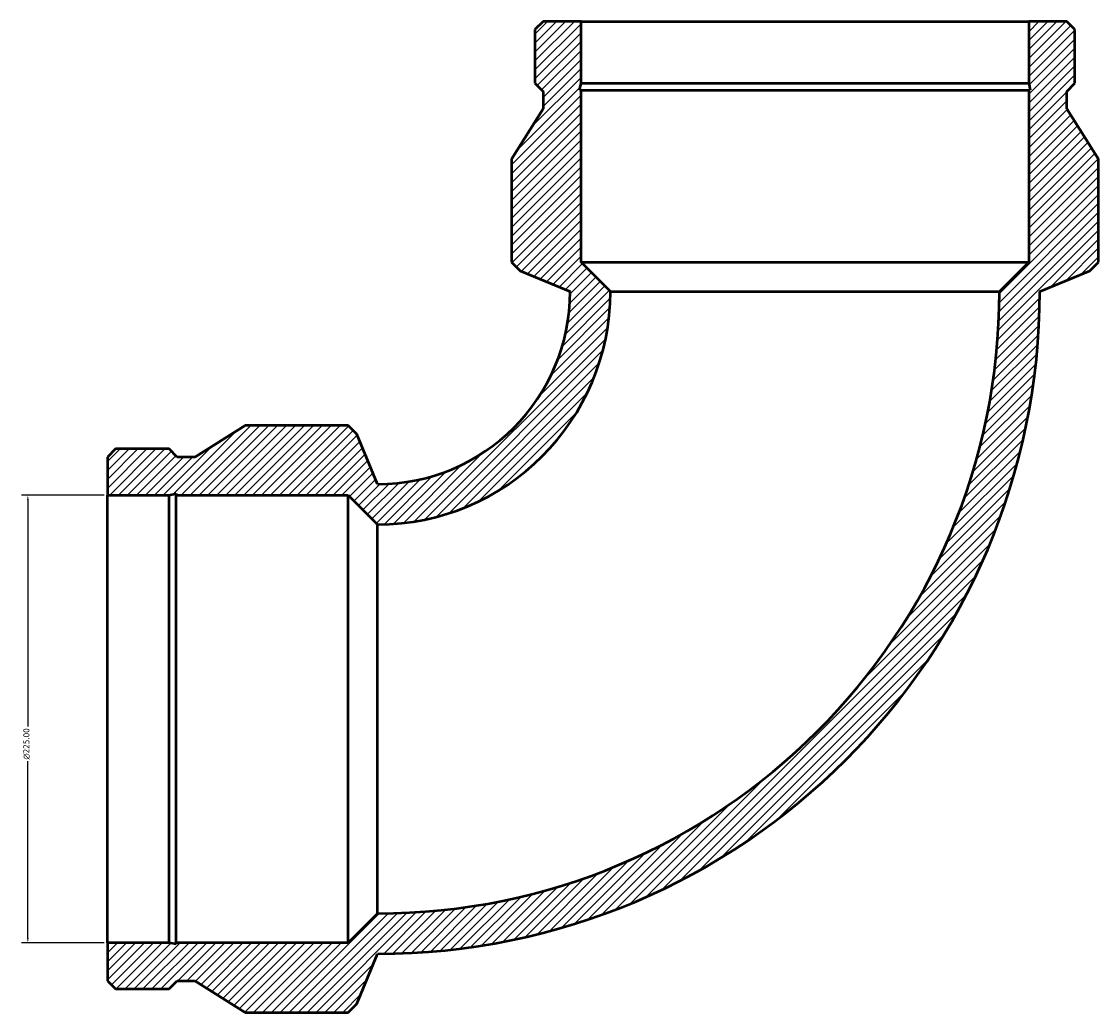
# Model space of a CAD drawing. Header units: millimetres. Extents: x -796 to 1473, y -1016 to 1243.
# Tile 2 of 6: x -602 to -61, y 601 to 1099. Entities that reach past the tile are written whole.
import ezdxf

# ---------------------------------------------------------------- set-up
doc = ezdxf.new("R2010")
doc.units = ezdxf.units.MM
for name, color, linetype, lineweight in [('Dimension (ANSI)', 7, 'Continuous', 25), ('Hatch (ANSI)', 7, 'Continuous', 18), ('Visible (ANSI)', 7, 'Continuous', 50)]:
    doc.layers.add(name, color=color, linetype=linetype, lineweight=lineweight)
doc.styles.add('Note Text (ANSI)', font='tahoma.ttf')
doc.dimstyles.new('Default - mm (ANSI)', dxfattribs={"dimtxt": 3.048, "dimasz": 2.5, "dimexe": 3.175, "dimexo": 1.6002, "dimgap": 0.8, "dimtad": 0, "dimtoh": 1, "dimzin": 4, "dimdsep": 46, "dimtxsty": 'Note Text (ANSI)', "dimcen": 0.09, "dimdle": 10, "dimclrd": 256, "dimclre": 256, "dimclrt": 256, "dimadec": 1, "dimazin": 1, "dimtfac": 1, "dimtofl": 0, "dimtmove": 0, "dimatfit": 3, "dimfxl": 0, "dimtolj": 1, "dimtzin": 4, "dimlwd": -1, "dimlwe": -1, "dimarcsym": 0})
pattern_1 = [(45, (0, 0), (-2.245064, 2.245064), [])]

# ---------------------------------------------------------------- blocks, each defined once
blk = doc.blocks.new('*D8')
at = {"layer": 'Defpoints', "color": 0, "transparency": 16777216}
for p in [(-559, 861), (-599, 636), (-559, 636)]:
    blk.add_point(p, dxfattribs=at)
at = {"layer": 'Dimension (ANSI)', "transparency": 16777216}
for p, q in [((-560.6, 861), (-602.18, 861)), ((-599, 858.5), (-599, 744.72)), ((-599, 638.5), (-599, 727.28)), ((-560.6, 636), (-602.18, 636))]:
    blk.add_line(p, q, dxfattribs=at)
for points in [[(-599.42, 858.5), (-598.58, 858.5), (-599, 861)], [(-599.42, 638.5), (-598.58, 638.5), (-599, 636)]]:
    blk.add_solid(points, dxfattribs=at)
at = {"layer": 'Dimension (ANSI)', "transparency": 16777216, "insert": (-601.29, 728.08), "char_height": 3.048, "attachment_point": 1, "rotation": 90, "style": 'Note Text (ANSI)'}
blk.add_mtext('\\A1;{\\fAIGDT|b0|i0;\\ln}\\fTahoma|b0|i0;225.00', dxfattribs=at)

msp = doc.modelspace()

# ---------------------------------------------------------------- hatches: boundary and pattern name
at = {"layer": 'Hatch (ANSI)'}
h = msp.add_hatch(dxfattribs=at)
h.set_pattern_fill('ANSI31', color=256, scale=25.4, style=0)
h.set_pattern_definition(pattern_1)
edge = h.paths.add_edge_path()
edge.add_line((-559, 880.129), (-559, 861))
edge.add_line((-559, 861), (-527.981, 861))
edge.add_line((-527.981, 861), (-524.455, 861.749))
edge.add_line((-524.455, 861.749), (-524.455, 861))
edge.add_line((-524.455, 861), (-438, 861))
edge.add_line((-438, 861), (-423.25, 846.25))
edge.add_ellipse((-423.25, 963.25), major_axis=(117, 0), ratio=1, start_angle=270, end_angle=360)
edge.add_line((-306.25, 963.25), (-321, 978))
edge.add_line((-321, 978), (-321, 1064.455))
edge.add_line((-321, 1064.455), (-321.749, 1064.455))
edge.add_line((-321.749, 1064.455), (-321, 1067.981))
edge.add_line((-321, 1067.981), (-321, 1099))
edge.add_line((-321, 1099), (-340.129, 1099))
edge.add_line((-340.129, 1099), (-344.2, 1094.929))
edge.add_line((-344.2, 1094.929), (-344.2, 1067.981))
edge.add_line((-344.2, 1067.981), (-340.129, 1063.91))
edge.add_line((-340.129, 1063.91), (-340.129, 1055.138))
edge.add_line((-340.129, 1055.138), (-356, 1029.8))
edge.add_line((-356, 1029.8), (-356, 978))
edge.add_line((-356, 978), (-351.68, 973.68))
edge.add_line((-351.68, 973.68), (-326.5, 963.25))
edge.add_ellipse((-423.25, 963.25), major_axis=(0, -96.75), ratio=1, start_angle=0, end_angle=90, ccw=False)
edge.add_line((-423.25, 866.5), (-433.68, 891.68))
edge.add_line((-433.68, 891.68), (-438, 896))
edge.add_line((-438, 896), (-489.8, 896))
edge.add_line((-489.8, 896), (-515.138, 880.129))
edge.add_line((-515.138, 880.129), (-523.91, 880.129))
edge.add_line((-523.91, 880.129), (-527.981, 884.2))
edge.add_line((-527.981, 884.2), (-554.929, 884.2))
edge.add_line((-554.929, 884.2), (-559, 880.129))
h = msp.add_hatch(dxfattribs=at)
h.set_pattern_fill('ANSI31', color=256, scale=25.4, style=0)
h.set_pattern_definition(pattern_1)
edge = h.paths.add_edge_path()
edge.add_line((-559, 636), (-559, 616.871))
edge.add_line((-559, 616.871), (-554.929, 612.8))
edge.add_line((-554.929, 612.8), (-527.981, 612.8))
edge.add_line((-527.981, 612.8), (-523.91, 616.871))
edge.add_line((-523.91, 616.871), (-515.138, 616.871))
edge.add_line((-515.138, 616.871), (-489.8, 601))
edge.add_line((-489.8, 601), (-438, 601))
edge.add_line((-438, 601), (-433.68, 605.32))
edge.add_line((-433.68, 605.32), (-423.25, 630.5))
edge.add_ellipse((-423.25, 963.25), major_axis=(332.75, 0), ratio=1, start_angle=270, end_angle=360)
edge.add_line((-90.5, 963.25), (-65.32, 973.68))
edge.add_line((-65.32, 973.68), (-61, 978))
edge.add_line((-61, 978), (-61, 1029.8))
edge.add_line((-61, 1029.8), (-76.871, 1055.138))
edge.add_line((-76.871, 1055.138), (-76.871, 1063.91))
edge.add_line((-76.871, 1063.91), (-72.8, 1067.981))
edge.add_line((-72.8, 1067.981), (-72.8, 1094.929))
edge.add_line((-72.8, 1094.929), (-76.871, 1099))
edge.add_line((-76.871, 1099), (-96, 1099))
edge.add_line((-96, 1099), (-96, 1067.981))
edge.add_line((-96, 1067.981), (-95.251, 1064.455))
edge.add_line((-95.251, 1064.455), (-96, 1064.455))
edge.add_line((-96, 1064.455), (-96, 978))
edge.add_line((-96, 978), (-110.75, 963.25))
edge.add_ellipse((-423.25, 963.25), major_axis=(0, -312.5), ratio=1, start_angle=0, end_angle=90, ccw=False)
edge.add_line((-423.25, 650.75), (-438, 636))
edge.add_line((-438, 636), (-524.455, 636))
edge.add_line((-524.455, 636), (-524.455, 635.251))
edge.add_line((-524.455, 635.251), (-527.981, 636))
edge.add_line((-527.981, 636), (-559, 636))

# ---------------------------------------------------------------- linework, layer by layer
at = {"layer": 'Visible (ANSI)'}
for p, q in [((-340.129, 1099), (-344.2, 1094.929)), ((-321, 1099), (-340.129, 1099)), ((-321, 1067.981), (-321, 1099)), ((-321, 1099), (-96, 1099)), ((-76.871, 1099), (-96, 1099)), ((-96, 1099), (-96, 1067.981)), ((-72.8, 1094.929), (-76.871, 1099)), ((-344.2, 1094.929), (-344.2, 1067.981)), ((-72.8, 1067.981), (-72.8, 1094.929)), ((-344.2, 1067.981), (-340.129, 1063.91)), ((-321.749, 1064.455), (-321, 1067.981)), ((-321, 1067.981), (-96, 1067.981)), ((-96, 1067.981), (-95.251, 1064.455)), ((-76.871, 1063.91), (-72.8, 1067.981)), ((-340.129, 1063.91), (-340.129, 1055.138)), ((-321, 1064.455), (-321.749, 1064.455)), ((-321, 978), (-321, 1064.455)), ((-321, 1064.455), (-96, 1064.455)), ((-95.251, 1064.455), (-96, 1064.455)), ((-96, 1064.455), (-96, 978)), ((-76.871, 1055.138), (-76.871, 1063.91)), ((-340.129, 1055.138), (-356, 1029.8)), ((-61, 1029.8), (-76.871, 1055.138)), ((-356, 1029.8), (-356, 978)), ((-61, 978), (-61, 1029.8)), ((-356, 978), (-351.68, 973.68)), ((-306.25, 963.25), (-321, 978)), ((-321, 978), (-96, 978)), ((-96, 978), (-110.75, 963.25)), ((-65.32, 973.68), (-61, 978)), ((-351.68, 973.68), (-326.5, 963.25)), ((-90.5, 963.25), (-65.32, 973.68)), ((-306.25, 963.25), (-110.75, 963.25)), ((-489.8, 896), (-515.138, 880.129)), ((-438, 896), (-489.8, 896)), ((-433.68, 891.68), (-438, 896)), ((-423.25, 866.5), (-433.68, 891.68)), ((-554.929, 884.2), (-559, 880.129)), ((-527.981, 884.2), (-554.929, 884.2)), ((-523.91, 880.129), (-527.981, 884.2)), ((-559, 880.129), (-559, 861)), ((-515.138, 880.129), (-523.91, 880.129)), ((-559, 861), (-527.981, 861)), ((-559, 636), (-559, 861)), ((-527.981, 861), (-524.455, 861.749)), ((-527.981, 636), (-527.981, 861)), ((-524.455, 861.749), (-524.455, 861)), ((-524.455, 861), (-438, 861)), ((-524.455, 636), (-524.455, 861)), ((-438, 861), (-423.25, 846.25)), ((-438, 636), (-438, 861)), ((-423.25, 650.75), (-423.25, 846.25)), ((-423.25, 650.75), (-438, 636)), ((-559, 636), (-559, 616.871)), ((-527.981, 636), (-559, 636)), ((-524.455, 635.251), (-527.981, 636)), ((-438, 636), (-524.455, 636)), ((-524.455, 636), (-524.455, 635.251)), ((-433.68, 605.32), (-423.25, 630.5)), ((-559, 616.871), (-554.929, 612.8)), ((-554.929, 612.8), (-527.981, 612.8)), ((-527.981, 612.8), (-523.91, 616.871)), ((-523.91, 616.871), (-515.138, 616.871)), ((-515.138, 616.871), (-489.8, 601)), ((-489.8, 601), (-438, 601)), ((-438, 601), (-433.68, 605.32))]:
    msp.add_line(p, q, dxfattribs=at)
for radius in [332.75, 312.5, 117, 96.75]:
    msp.add_arc((-423.25, 963.25), radius, 270, 0, dxfattribs=at)

# ---------------------------------------------------------------- dimensions: what is measured, and where the dimension line sits
at = {"layer": 'Dimension (ANSI)'}
dim = msp.add_linear_dim(base=(-599, 636), p1=(-559, 861), p2=(-559, 636), angle=90, text='{\\fAIGDT|b0|i0;\\ln}\\fTahoma|b0|i0;<>', dimstyle='Default - mm (ANSI)', override={"dimgap": 0.8, "dimtoh": 0, "dimdec": 2, "dimtol": 0, "dimlim": 0, "dimtp": 0, "dimtm": 0, "dimtdec": 2, "dimatfit": 1}, dxfattribs=at)
dim.commit()
dim.dimension.update_dxf_attribs({"geometry": '*D8', "text_midpoint": (-599, 736), "dimtype": 160})

doc.saveas('drawing.dxf')
